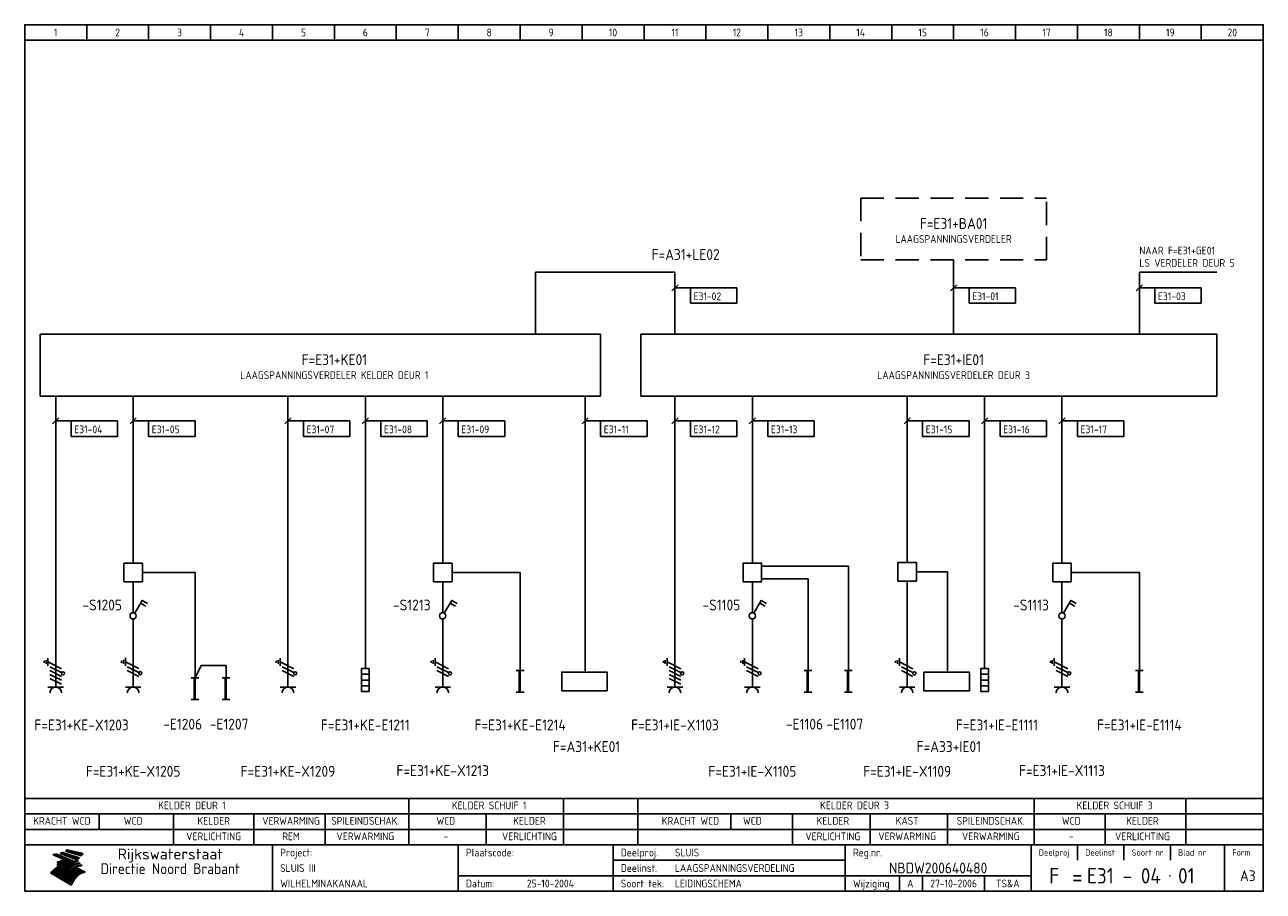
# Model space of a CAD drawing. Extents: x 10 to 410, y 10 to 290.
import ezdxf
from ezdxf.enums import TextEntityAlignment as Align

# ---------------------------------------------------------------- set-up
doc = ezdxf.new("R2010")
doc.units = 0
doc.header["$LTSCALE"] = 15
doc.header["$MEASUREMENT"] = 0
doc.linetypes.add('DASHED', pattern=[0.75, 0.5, -0.25])
doc.layers.get('0').update_dxf_attribs({"linetype": 'CONTINUOUS'})
for name, color, linetype in [('0-25', 7, 'CONTINUOUS'), ('0-35', 2, 'CONTINUOUS'), ('0-50', 3, 'CONTINUOUS'), ('B-25', 7, 'CONTINUOUS'), ('B-35', 2, 'CONTINUOUS'), ('S-25', 7, 'CONTINUOUS')]:
    doc.layers.add(name, color=color, linetype=linetype)
doc.styles.add('ISO', font='iso.shx')
doc.styles.get("Standard").update_dxf_attribs({"font": 'iso.shx'})

# ---------------------------------------------------------------- blocks, each defined once
blk = doc.blocks.new('0303B2C')
at = {"layer": '0-25'}
for p, q in [((0, -10), (0, 0)), ((-3.75, -2.19), (-3.75, -1.56)), ((-3.12, -1.25), (-3.12, -2.5)), ((-2.5, -3.12), (-2.5, -0.62)), ((-2.5, -1.88), (1.88, -4.06)), ((-1.88, -3.44), (1.88, -5.31)), ((-1.88, -4.69), (1.88, -6.56)), ((-1.88, -5.94), (1.88, -7.81)), ((-1.88, -7.19), (1.88, -9.06)), ((-2.5, -10), (2.5, -10))]:
    blk.add_line(p, q, dxfattribs=at)
blk.add_circle((2.32, -5.54), 0.5, dxfattribs=at)
blk.add_arc((0, -11.88), 1.88, 0, 180, dxfattribs=at)
at = {"layer": '0-25', "style": 'ISO'}
blk.add_attdef('GR', (5, -15), '', height=2.5, dxfattribs=at)
at = {"layer": '0-35', "style": 'ISO'}
blk.add_attdef('KT', (5, -11), '', height=3.5, dxfattribs=at)
blk = doc.blocks.new('0301B5')
at = {"layer": 'S-25'}
for p, q in [((15, 0), (0, 0)), ((0, 0), (0, -5)), ((15, -5), (15, 0)), ((0, -5), (15, -5))]:
    blk.add_line(p, q, dxfattribs=at)
at = {"layer": 'B-25', "style": 'ISO'}
blk.add_attdef('KA', (1, -4), '', height=2.5, dxfattribs=at)
blk = doc.blocks.new('0303B4C')
at = {"layer": '0-25'}
for p, q in [((0, -10), (0, 0)), ((-3.75, -2.19), (-3.75, -1.56)), ((-3.12, -1.25), (-3.12, -2.5)), ((-2.5, -3.12), (-2.5, -0.62)), ((-2.5, -1.88), (1.88, -4.06)), ((-1.88, -3.44), (1.88, -5.31)), ((-1.88, -4.69), (1.88, -6.56)), ((-2.5, -10), (2.5, -10))]:
    blk.add_line(p, q, dxfattribs=at)
blk.add_circle((2.32, -5.54), 0.5, dxfattribs=at)
blk.add_arc((0, -11.88), 1.88, 0, 180, dxfattribs=at)
at = {"layer": '0-25', "style": 'ISO'}
blk.add_attdef('GR', (5, -15), '', height=2.5, dxfattribs=at)
at = {"layer": '0-35', "style": 'ISO'}
blk.add_attdef('KT', (5, -11), '', height=3.5, dxfattribs=at)
blk = doc.blocks.new('040112C')
at = {"layer": '0-25'}
for p, q in [((-1.25, -7.5), (-1.25, 0)), ((-1.25, 0), (1.25, 0)), ((1.25, 0), (1.25, -7.5)), ((-1.25, -1.875), (1.25, -1.875)), ((-1.25, -3.75), (1.25, -3.75)), ((-1.25, -5.625), (1.25, -5.625)), ((1.25, -7.5), (-1.25, -7.5))]:
    blk.add_line(p, q, dxfattribs=at)
at = {"layer": '0-25', "style": 'ISO'}
blk.add_attdef('OM1', (3, -8), '', height=2.5, dxfattribs=at)
at = {"layer": '0-35', "style": 'ISO'}
blk.add_attdef('KT', (3, -4), '', height=3.5, dxfattribs=at)
blk = doc.blocks.new('KADERA3')
at = {"layer": '0-25'}
for p, q in [((30, 285), (30, 290)), ((50, 285), (50, 290)), ((70, 285), (70, 290)), ((90, 285), (90, 290)), ((110, 285), (110, 290)), ((130, 285), (130, 290)), ((150, 285), (150, 290)), ((170, 285), (170, 290)), ((190, 285), (190, 290)), ((210, 285), (210, 290)), ((230, 285), (230, 290)), ((250, 285), (250, 290)), ((270, 285), (270, 290)), ((290, 285), (290, 290)), ((310, 285), (310, 290)), ((330, 285), (330, 290)), ((350, 285), (350, 290)), ((370, 285), (370, 290)), ((390, 285), (390, 290)), ((10, 285), (410, 285)), ((410, 35), (10, 35)), ((410, 30), (10, 30)), ((350, 25), (350, 20)), ((365, 25), (365, 20)), ((380, 25), (380, 20)), ((200, 20), (275, 20)), ((150, 15), (335, 15)), ((292.5, 15), (292.5, 10)), ((300, 15), (300, 10)), ((320, 15), (320, 10))]:
    blk.add_line(p, q, dxfattribs=at)
at = {"layer": '0-25', "color": 7}
for p, q in [((19.1, 21.89), (25.12, 19)), ((19.1, 21.89), (25.12, 19)), ((19.17, 21.86), (20.7, 21.86)), ((19.29, 21.8), (20.83, 21.8)), ((19.4, 21.75), (20.96, 21.75)), ((19.52, 21.69), (21.09, 21.69)), ((19.64, 21.63), (21.22, 21.63)), ((19.74, 21.92), (20.56, 21.92)), ((19.75, 21.58), (21.36, 21.58)), ((19.87, 21.52), (21.49, 21.52)), ((19.99, 21.47), (21.62, 21.47)), ((20.11, 21.41), (21.75, 21.41)), ((20.22, 21.35), (21.88, 21.35)), ((20.25, 21.97), (20.43, 21.97)), ((20.34, 21.3), (22.02, 21.3)), ((20.38, 21.99), (26.02, 19.59)), ((20.38, 21.99), (26.02, 19.59)), ((20.46, 21.24), (22.15, 21.24)), ((20.57, 21.18), (22.28, 21.18)), ((20.69, 21.13), (22.41, 21.13)), ((20.81, 21.07), (22.55, 21.07)), ((20.92, 21.02), (22.68, 21.02)), ((21.04, 20.96), (22.81, 20.96)), ((21.16, 20.9), (22.94, 20.9)), ((21.27, 20.85), (23.07, 20.85)), ((21.39, 20.79), (23.21, 20.79)), ((21.47, 22.25), (26.83, 20.19)), ((21.47, 22.25), (26.83, 20.19)), ((21.49, 22.25), (23.07, 22.25)), ((21.51, 20.73), (23.34, 20.73)), ((21.6, 22.2), (23.25, 22.2)), ((21.63, 20.68), (23.47, 20.68)), ((21.65, 22.31), (22.89, 22.31)), ((21.74, 20.62), (23.6, 20.62)), ((21.75, 22.14), (23.42, 22.14)), ((21.8, 22.37), (22.71, 22.37)), ((21.86, 20.57), (23.73, 20.57)), ((21.9, 22.08), (23.6, 22.08)), ((21.94, 22.42), (22.53, 22.42)), ((21.98, 20.51), (23.87, 20.51)), ((22.04, 22.03), (23.78, 22.03)), ((22.06, 22.48), (22.36, 22.48)), ((22.09, 20.45), (24, 20.45)), ((22.18, 22.53), (27.65, 20.8)), ((22.18, 22.53), (27.65, 20.8)), ((22.19, 21.97), (23.96, 21.97)), ((22.21, 20.4), (24.13, 20.4)), ((22.33, 20.34), (24.26, 20.34)), ((22.34, 21.92), (24.13, 21.92)), ((22.37, 20), (23.08, 20)), ((22.44, 20.28), (24.4, 20.28)), ((22.48, 21.86), (24.31, 21.86)), ((22.49, 20.06), (23.04, 20.06)), ((22.56, 20.23), (24.53, 20.23)), ((22.61, 20.12), (22.93, 20.12)), ((22.63, 21.8), (24.49, 21.8)), ((22.68, 20.17), (24.66, 20.17)), ((22.71, 20.17), (22.82, 20.17)), ((23.11, 20.02), (22.77, 20.2)), ((23.11, 20.02), (22.77, 20.2)), ((22.78, 21.75), (24.67, 21.75)), ((22.79, 20.12), (24.79, 20.12)), ((22.91, 20.06), (24.92, 20.06)), ((22.92, 21.69), (24.85, 21.69)), ((23.03, 20), (25.06, 20)), ((23.07, 21.63), (25.02, 21.63)), ((23.14, 22.99), (28.22, 21.46)), ((23.14, 22.99), (28.22, 21.46)), ((23.15, 22.98), (25.33, 22.98)), ((23.22, 21.58), (25.2, 21.58)), ((23.23, 23.04), (25.09, 23.04)), ((23.32, 23.1), (24.84, 23.1)), ((23.34, 22.93), (25.57, 22.93)), ((23.36, 21.52), (25.38, 21.52)), ((23.4, 23.15), (24.6, 23.15)), ((23.49, 23.21), (24.36, 23.21)), ((23.51, 21.47), (25.56, 21.47)), ((23.52, 22.87), (25.81, 22.87)), ((23.57, 23.27), (24.12, 23.27)), ((23.64, 23.32), (23.87, 23.32)), ((23.66, 21.41), (25.74, 21.41)), ((23.7, 23.36), (28.82, 22.17)), ((23.7, 23.36), (28.82, 22.17)), ((23.71, 22.82), (26.06, 22.82)), ((23.8, 21.35), (25.91, 21.35)), ((23.9, 22.76), (26.3, 22.76)), ((23.95, 21.3), (26.09, 21.3)), ((24.09, 22.7), (26.54, 22.7)), ((24.09, 21.24), (26.27, 21.24)), ((24.24, 21.18), (26.45, 21.18)), ((24.27, 22.65), (26.78, 22.65)), ((24.39, 21.13), (26.62, 21.13)), ((24.46, 22.59), (27.03, 22.59)), ((24.53, 21.07), (26.8, 21.07)), ((24.65, 22.53), (27.27, 22.53)), ((24.68, 21.02), (26.98, 21.02)), ((24.83, 20.96), (27.16, 20.96)), ((24.84, 22.48), (27.51, 22.48)), ((24.97, 20.9), (27.34, 20.9)), ((25.02, 22.42), (27.75, 22.42)), ((25.12, 20.85), (27.51, 20.85)), ((25.21, 22.37), (28, 22.37)), ((25.27, 20.79), (27.63, 20.79)), ((25.4, 22.31), (28.24, 22.31)), ((25.41, 20.73), (27.57, 20.73)), ((25.56, 20.68), (27.51, 20.68)), ((25.58, 22.25), (28.48, 22.25)), ((25.71, 20.62), (27.44, 20.62)), ((25.77, 22.2), (28.72, 22.2)), ((25.85, 20.57), (27.37, 20.57)), ((25.96, 22.14), (28.79, 22.14)), ((26, 20.51), (27.29, 20.51)), ((26.15, 22.08), (28.75, 22.08)), ((26.15, 20.45), (27.22, 20.45)), ((26.29, 20.4), (27.14, 20.4)), ((26.33, 22.03), (28.71, 22.03)), ((26.44, 20.34), (27.06, 20.34)), ((26.52, 21.97), (28.66, 21.97)), ((26.59, 20.28), (26.97, 20.28)), ((26.71, 21.92), (28.62, 21.92)), ((26.73, 20.23), (26.89, 20.23)), ((26.9, 21.86), (28.57, 21.86)), ((27.08, 21.8), (28.52, 21.8)), ((27.27, 21.75), (28.48, 21.75)), ((27.46, 21.69), (28.43, 21.69)), ((27.65, 21.63), (28.38, 21.63)), ((27.83, 21.58), (28.33, 21.58)), ((28.02, 21.52), (28.28, 21.52)), ((28.21, 21.47), (28.22, 21.47)), ((20.58, 17.88), (18.3, 16)), ((20.58, 17.88), (18.3, 16)), ((24.94, 11.97), (18.3, 16)), ((24.94, 11.97), (18.3, 16)), ((18.31, 16.01), (20.96, 16.01)), ((18.38, 16.07), (21.46, 16.07)), ((18.45, 16.12), (21.88, 16.12)), ((18.52, 16.18), (22.15, 16.18)), ((18.59, 16.23), (22.38, 16.23)), ((18.65, 16.29), (22.58, 16.29)), ((18.72, 16.35), (22.75, 16.35)), ((18.79, 16.4), (22.91, 16.4)), ((18.86, 16.46), (20.6, 16.46)), ((18.93, 16.52), (20.6, 16.52)), ((18.99, 16.57), (20.6, 16.57)), ((19.06, 16.63), (20.6, 16.63)), ((19.13, 16.68), (20.6, 16.68)), ((19.2, 16.74), (20.6, 16.74)), ((19.27, 16.8), (20.6, 16.8)), ((19.33, 16.85), (21.07, 16.85)), ((19.4, 16.91), (21.55, 16.91)), ((19.47, 16.97), (21.88, 16.97)), ((19.54, 17.02), (22.13, 17.02)), ((19.61, 17.08), (22.34, 17.08)), ((19.67, 17.13), (20.6, 17.13)), ((19.74, 17.19), (20.6, 17.19)), ((19.81, 17.25), (20.6, 17.25)), ((19.88, 17.3), (20.6, 17.3)), ((19.95, 17.36), (20.6, 17.36)), ((20.01, 17.42), (20.6, 17.42)), ((20.08, 17.47), (20.93, 17.47)), ((20.15, 17.53), (21.26, 17.53)), ((20.22, 17.58), (21.51, 17.58)), ((20.29, 17.64), (21.72, 17.64)), ((20.35, 17.7), (21.9, 17.7)), ((20.42, 17.75), (22.07, 17.75)), ((20.49, 17.81), (22.22, 17.81)), ((20.56, 17.87), (22.36, 17.87)), ((20.6, 19.11), (20.58, 19.51)), ((20.6, 19.11), (20.58, 19.51)), ((20.58, 19.5), (22.09, 19.5)), ((20.58, 19.44), (21.95, 19.44)), ((20.59, 19.38), (21.79, 19.38)), ((20.59, 19.33), (21.62, 19.33)), ((20.59, 19.27), (21.42, 19.27)), ((20.6, 19.22), (21.2, 19.22)), ((20.6, 19.16), (20.93, 19.16)), ((20.6, 19.11), (20.69, 19.12)), ((20.6, 19.11), (20.69, 19.12)), ((20.6, 18.79), (20.77, 18.81)), ((20.6, 18.79), (20.77, 18.81)), ((20.6, 18.29), (20.6, 18.79)), ((20.6, 18.29), (20.6, 18.79)), ((20.6, 18.77), (22.46, 18.77)), ((20.6, 18.71), (22.33, 18.71)), ((20.6, 18.65), (22.19, 18.65)), ((20.6, 18.6), (22.04, 18.6)), ((20.6, 18.54), (21.87, 18.54)), ((20.6, 18.48), (21.68, 18.48)), ((20.6, 18.43), (21.46, 18.43)), ((20.6, 18.37), (21.21, 18.37)), ((20.6, 18.32), (20.87, 18.32)), ((20.6, 18.29), (20.88, 18.32)), ((20.6, 18.29), (20.88, 18.32)), ((20.6, 17.88), (20.86, 17.91)), ((20.6, 17.88), (20.86, 17.91)), ((20.6, 17.43), (20.97, 17.48)), ((20.6, 17.43), (20.97, 17.48)), ((20.6, 17.43), (20.6, 17.09)), ((20.6, 17.43), (20.6, 17.09)), ((20.6, 17.09), (21.26, 17.16)), ((20.6, 17.09), (21.26, 17.16)), ((20.6, 16.8), (21.37, 16.89)), ((20.6, 16.8), (21.37, 16.89)), ((20.6, 16.8), (20.6, 16.45)), ((20.6, 16.8), (20.6, 16.45)), ((20.6, 16.45), (21.56, 16.56)), ((20.6, 16.45), (21.56, 16.56)), ((20.6, 15.97), (21.67, 16.09)), ((20.6, 15.97), (21.67, 16.09)), ((20.7, 16.46), (23.06, 16.46)), ((20.9, 19.55), (22.23, 19.55)), ((20.9, 18.82), (22.59, 18.82)), ((20.98, 17.92), (22.5, 17.92)), ((21.02, 17.13), (22.53, 17.13)), ((21.19, 19.61), (22.35, 19.61)), ((21.2, 16.52), (23.2, 16.52)), ((21.32, 18.88), (22.71, 18.88)), ((21.32, 17.98), (22.62, 17.98)), ((21.42, 19.67), (22.47, 19.67)), ((21.47, 17.19), (22.7, 17.19)), ((21.59, 18.03), (22.74, 18.03)), ((21.61, 18.93), (22.82, 18.93)), ((21.62, 19.72), (22.59, 19.72)), ((21.72, 16.57), (23.32, 16.57)), ((21.77, 17.25), (22.85, 17.25)), ((21.8, 19.78), (22.69, 19.78)), ((21.8, 18.09), (22.85, 18.09)), ((21.84, 18.99), (22.92, 18.99)), ((21.96, 19.83), (22.79, 19.83)), ((21.99, 18.15), (22.95, 18.15)), ((22.01, 17.3), (22.99, 17.3)), ((22.03, 19.05), (23.03, 19.05)), ((22.1, 16.63), (23.44, 16.63)), ((22.11, 19.89), (22.89, 19.89)), ((22.16, 18.2), (23.05, 18.2)), ((22.21, 19.1), (23.12, 19.1)), ((22.21, 17.36), (23.12, 17.36)), ((22.24, 19.95), (22.99, 19.95)), ((22.31, 18.26), (23.15, 18.26)), ((22.36, 19.16), (23.22, 19.16)), ((22.38, 16.68), (23.56, 16.68)), ((22.39, 17.42), (23.24, 17.42)), ((22.45, 18.32), (23.24, 18.32)), ((22.51, 19.22), (23.3, 19.22)), ((22.56, 17.47), (23.36, 17.47)), ((22.59, 18.37), (23.33, 18.37)), ((22.6, 16.74), (23.66, 16.74)), ((22.64, 19.27), (23.39, 19.27)), ((22.71, 18.43), (23.42, 18.43)), ((22.71, 17.53), (23.47, 17.53)), ((22.77, 19.33), (23.47, 19.33)), ((22.79, 16.8), (23.77, 16.8)), ((22.83, 18.48), (23.5, 18.48)), ((22.84, 17.58), (23.57, 17.58)), ((22.89, 19.38), (23.55, 19.38)), ((22.94, 18.54), (23.58, 18.54)), ((22.96, 16.85), (23.86, 16.85)), ((22.97, 17.64), (23.67, 17.64)), ((23, 19.44), (23.63, 19.44)), ((23.04, 18.6), (23.66, 18.6)), ((23.1, 19.5), (23.72, 19.5)), ((23.1, 17.7), (23.77, 17.7)), ((23.12, 16.91), (23.96, 16.91)), ((23.14, 18.65), (23.74, 18.65)), ((23.15, 19.95), (25.19, 19.95)), ((23.21, 19.55), (23.8, 19.55)), ((23.21, 17.75), (23.86, 17.75)), ((23.21, 16.01), (28.9, 16.01)), ((23.24, 18.71), (23.82, 18.71)), ((23.26, 19.89), (25.32, 19.89)), ((23.26, 16.97), (24.05, 16.97)), ((23.3, 19.61), (23.88, 19.61)), ((23.32, 17.81), (23.95, 17.81)), ((23.33, 18.77), (23.91, 18.77)), ((23.37, 16.07), (29.08, 16.07)), ((23.38, 19.83), (25.45, 19.83)), ((23.39, 19.67), (23.81, 19.67)), ((23.39, 17.02), (24.14, 17.02)), ((23.42, 18.82), (23.99, 18.82)), ((23.42, 17.87), (24.03, 17.87)), ((23.45, 19.7), (23.58, 19.79)), ((23.45, 19.7), (23.58, 19.79)), ((23.48, 19.72), (23.7, 19.72)), ((23.5, 19.78), (25.58, 19.78)), ((23.51, 18.88), (24.07, 18.88)), ((23.51, 16.12), (29.27, 16.12)), ((23.52, 17.92), (24.11, 17.92)), ((23.52, 17.08), (24.22, 17.08)), ((23.54, 18.9), (24.3, 19.42)), ((23.54, 18.9), (24.3, 19.42)), ((23.56, 19.78), (23.59, 19.78)), ((23.56, 19.39), (23.9, 19.62)), ((23.56, 19.39), (23.9, 19.62)), ((23.58, 19.79), (23.9, 19.62)), ((23.58, 19.79), (23.9, 19.62)), ((23.59, 18.93), (24.15, 18.93)), ((23.61, 19.72), (25.72, 19.72)), ((23.62, 17.98), (24.2, 17.98)), ((23.63, 17.13), (24.3, 17.13)), ((23.65, 18.59), (24.62, 19.25)), ((23.65, 18.59), (24.62, 19.25)), ((29.41, 16.17), (23.65, 16.17)), ((23.67, 18.99), (24.23, 18.99)), ((23.71, 18.03), (24.28, 18.03)), ((23.73, 19.67), (25.85, 19.67)), ((23.75, 19.05), (24.32, 19.05)), ((23.75, 17.19), (24.38, 17.19)), ((23.77, 16.23), (29.47, 16.23)), ((23.79, 18.09), (24.36, 18.09)), ((23.83, 19.1), (24.4, 19.1)), ((23.85, 19.61), (25.98, 19.61)), ((23.85, 17.25), (24.46, 17.25)), ((23.88, 18.15), (24.44, 18.15)), ((23.89, 16.29), (29.36, 16.29)), ((23.92, 19.16), (24.48, 19.16)), ((23.94, 18.19), (25.23, 19.07)), ((23.94, 18.19), (25.23, 19.07)), ((23.95, 17.3), (24.55, 17.3)), ((23.96, 19.55), (25.96, 19.55)), ((23.96, 18.2), (24.53, 18.2)), ((24, 19.22), (24.56, 19.22)), ((24, 16.35), (29.24, 16.35)), ((24.04, 18.26), (24.61, 18.26)), ((24.05, 17.36), (24.63, 17.36)), ((24.06, 17.88), (25.34, 18.76)), ((24.06, 17.88), (25.34, 18.76)), ((24.08, 19.5), (25.88, 19.5)), ((24.08, 19.27), (24.58, 19.27)), ((24.11, 16.4), (29.13, 16.4)), ((24.13, 18.32), (24.69, 18.32)), ((24.14, 17.42), (24.71, 17.42)), ((24.16, 19.33), (24.47, 19.33)), ((24.2, 19.44), (25.79, 19.44)), ((24.21, 18.37), (24.77, 18.37)), ((24.21, 16.46), (29.02, 16.46)), ((24.23, 17.47), (24.79, 17.47)), ((24.24, 17.48), (25.52, 18.36)), ((24.24, 17.48), (25.52, 18.36)), ((24.25, 19.38), (24.36, 19.38)), ((24.29, 18.43), (24.85, 18.43)), ((24.3, 19.42), (24.62, 19.25)), ((24.3, 19.42), (24.62, 19.25)), ((24.31, 19.38), (25.71, 19.38)), ((24.31, 17.53), (24.87, 17.53)), ((24.31, 16.52), (28.91, 16.52)), ((24.35, 17.17), (25.64, 18.05)), ((24.35, 17.17), (25.64, 18.05)), ((24.37, 18.48), (24.94, 18.48)), ((24.39, 17.58), (24.96, 17.58)), ((24.4, 16.57), (28.79, 16.57)), ((24.43, 19.33), (25.62, 19.33)), ((24.45, 18.54), (25.02, 18.54)), ((24.47, 17.64), (25.04, 17.64)), ((24.49, 16.63), (28.68, 16.63)), ((24.54, 18.6), (25.1, 18.6)), ((24.55, 19.27), (25.54, 19.27)), ((24.56, 17.7), (25.12, 17.7)), ((24.57, 16.68), (28.57, 16.68)), ((24.62, 18.65), (25.18, 18.65)), ((24.63, 16.72), (25.91, 17.6)), ((24.63, 16.72), (25.91, 17.6)), ((24.64, 17.75), (25.2, 17.75)), ((24.66, 16.74), (28.45, 16.74)), ((24.67, 19.22), (25.45, 19.22)), ((24.7, 18.71), (25.27, 18.71)), ((24.72, 17.81), (25.29, 17.81)), ((24.74, 16.8), (28.34, 16.8)), ((24.78, 19.16), (25.37, 19.16)), ((24.78, 18.77), (25.34, 18.77)), ((24.8, 17.87), (25.37, 17.87)), ((24.82, 16.85), (28.23, 16.85)), ((24.87, 18.82), (25.4, 18.82)), ((24.89, 17.92), (25.45, 17.92)), ((24.9, 19.1), (25.28, 19.1)), ((24.9, 16.91), (28.11, 16.91)), ((24.95, 18.88), (25.45, 18.88)), ((24.97, 17.98), (25.53, 17.98)), ((24.99, 16.97), (28, 16.97)), ((25.02, 19.05), (25.2, 19.05)), ((25.03, 18.93), (25.51, 18.93)), ((25.05, 18.03), (25.61, 18.03)), ((25.07, 17.02), (27.89, 17.02)), ((25.11, 18.99), (25.57, 18.99)), ((26.02, 19.59), (25.12, 19)), ((26.02, 19.59), (25.12, 19)), ((25.13, 18.09), (25.68, 18.09)), ((25.15, 17.08), (27.77, 17.08)), ((25.19, 19.05), (25.63, 19.05)), ((25.21, 18.15), (25.75, 18.15)), ((25.23, 17.13), (27.66, 17.13)), ((25.26, 19.1), (25.7, 19.1)), ((25.3, 18.2), (25.82, 18.2)), ((25.31, 17.19), (27.55, 17.19)), ((25.33, 19.16), (25.77, 19.16)), ((25.38, 18.26), (25.89, 18.26)), ((25.39, 19.22), (25.85, 19.22)), ((25.4, 17.25), (27.43, 17.25)), ((25.46, 18.32), (25.97, 18.32)), ((25.47, 19.27), (25.93, 19.27)), ((25.48, 17.3), (27.32, 17.3)), ((25.54, 19.33), (26.03, 19.33)), ((25.54, 18.37), (26.06, 18.37)), ((25.56, 17.36), (27.21, 17.36)), ((25.62, 18.43), (26.14, 18.43)), ((25.63, 19.38), (26.13, 19.38)), ((25.64, 17.42), (27.1, 17.42)), ((25.7, 18.48), (26.24, 18.48)), ((25.72, 19.44), (26.24, 19.44)), ((25.73, 17.47), (26.98, 17.47)), ((25.79, 18.54), (26.34, 18.54)), ((25.81, 17.53), (26.87, 17.53)), ((25.82, 19.5), (26.36, 19.5)), ((25.89, 18.6), (26.46, 18.6)), ((25.89, 17.58), (26.76, 17.58)), ((25.93, 19.55), (26.53, 19.55)), ((25.96, 17.64), (26.64, 17.64)), ((25.99, 18.65), (26.58, 18.65)), ((26.04, 17.7), (26.59, 17.7)), ((26.06, 19.61), (26.85, 19.61)), ((26.1, 18.71), (26.72, 18.71)), ((26.12, 17.75), (26.67, 17.75)), ((26.2, 17.81), (26.76, 17.81)), ((26.21, 19.67), (27.23, 19.67)), ((26.23, 18.77), (26.89, 18.77)), ((26.29, 17.87), (26.86, 17.87)), ((26.37, 18.82), (27.09, 18.82)), ((26.39, 17.92), (26.97, 17.92)), ((26.44, 19.72), (27.18, 19.72)), ((26.49, 17.98), (27.09, 17.98)), ((26.53, 18.88), (27.34, 18.88)), ((26.56, 17.68), (29.54, 16.2)), ((26.56, 17.68), (29.54, 16.2)), ((26.6, 18.03), (27.22, 18.03)), ((26.72, 18.09), (27.38, 18.09)), ((26.73, 18.93), (27.66, 18.93)), ((26.85, 18.15), (27.56, 18.15)), ((26.99, 18.99), (27.9, 18.99)), ((27, 18.2), (27.8, 18.2)), ((27.13, 19.78), (27.25, 19.64)), ((27.13, 19.78), (27.25, 19.64)), ((27.18, 18.26), (28.13, 18.26)), ((27.26, 19.05), (27.84, 19.05)), ((27.39, 18.32), (28.47, 18.32)), ((27.7, 18.37), (28.49, 18.37)), ((27.78, 19.1), (27.93, 18.96)), ((27.78, 19.1), (27.93, 18.96)), ((28, 18.43), (28.44, 18.43)), ((28.29, 15.83), (29.54, 16.2)), ((28.29, 15.83), (29.54, 16.2)), ((28.39, 18.48), (28.54, 18.32)), ((28.39, 18.48), (28.54, 18.32)), ((29.54, 16.2), (29.45, 16.17)), ((29.54, 16.2), (29.45, 16.17)), ((29.46, 16.18), (29.47, 16.18)), ((18.38, 15.95), (20.6, 15.95)), ((18.47, 15.9), (20.6, 15.9)), ((18.57, 15.84), (20.6, 15.84)), ((18.66, 15.78), (20.6, 15.78)), ((18.75, 15.73), (20.6, 15.73)), ((18.85, 15.67), (20.6, 15.67)), ((18.94, 15.62), (20.6, 15.62)), ((19.03, 15.56), (27.83, 15.56)), ((19.12, 15.5), (27.75, 15.5)), ((19.22, 15.45), (27.66, 15.45)), ((19.31, 15.39), (27.58, 15.39)), ((19.4, 15.33), (27.5, 15.33)), ((19.49, 15.28), (27.43, 15.28)), ((19.59, 15.22), (27.36, 15.22)), ((19.68, 15.17), (27.29, 15.17)), ((19.77, 15.11), (27.22, 15.11)), ((19.86, 15.05), (27.15, 15.05)), ((19.96, 15), (27.09, 15)), ((20.05, 14.94), (27.02, 14.94)), ((20.14, 14.88), (26.96, 14.88)), ((20.24, 14.83), (26.9, 14.83)), ((20.33, 14.77), (26.84, 14.77)), ((20.42, 14.72), (26.79, 14.72)), ((20.51, 14.66), (26.73, 14.66)), ((20.6, 15.97), (20.6, 15.58)), ((20.6, 15.97), (20.6, 15.58)), ((20.6, 15.58), (21.95, 15.73)), ((20.6, 15.58), (21.95, 15.73)), ((20.61, 14.6), (26.68, 14.6)), ((20.7, 14.55), (26.62, 14.55)), ((20.79, 14.49), (26.57, 14.49)), ((20.88, 14.43), (26.52, 14.43)), ((20.94, 15.62), (27.92, 15.62)), ((20.98, 14.38), (26.47, 14.38)), ((21.07, 14.32), (26.42, 14.32)), ((21.16, 14.27), (26.38, 14.27)), ((21.25, 14.21), (26.33, 14.21)), ((21.35, 14.15), (26.29, 14.15)), ((21.44, 14.1), (26.24, 14.1)), ((21.45, 15.67), (28.01, 15.67)), ((21.53, 14.04), (26.2, 14.04)), ((21.63, 13.98), (26.16, 13.98)), ((21.72, 13.93), (26.12, 13.93)), ((21.81, 13.87), (26.08, 13.87)), ((21.9, 13.82), (26.04, 13.82)), ((21.96, 15.73), (28.11, 15.73)), ((22, 13.76), (26, 13.76)), ((22.09, 13.7), (25.96, 13.7)), ((22.18, 13.65), (25.93, 13.65)), ((22.27, 13.59), (25.89, 13.59)), ((22.34, 15.78), (28.21, 15.78)), ((22.37, 13.53), (25.86, 13.53)), ((22.46, 13.48), (25.82, 13.48)), ((22.55, 13.42), (25.79, 13.42)), ((22.62, 15.84), (28.33, 15.84)), ((22.65, 13.37), (25.76, 13.37)), ((22.74, 13.31), (25.73, 13.31)), ((22.83, 13.25), (25.69, 13.25)), ((22.84, 15.9), (28.52, 15.9)), ((22.92, 13.2), (25.66, 13.2)), ((23.02, 13.14), (25.63, 13.14)), ((23.04, 15.95), (28.71, 15.95)), ((23.11, 13.08), (25.59, 13.08)), ((23.2, 13.03), (25.56, 13.03)), ((23.29, 12.97), (25.53, 12.97)), ((23.39, 12.92), (25.5, 12.92)), ((23.48, 12.86), (25.46, 12.86)), ((23.57, 12.8), (25.43, 12.8)), ((23.66, 12.75), (25.4, 12.75)), ((23.76, 12.69), (25.36, 12.69)), ((23.85, 12.63), (25.33, 12.63)), ((23.94, 12.58), (25.3, 12.58)), ((24.04, 12.52), (25.26, 12.52)), ((24.13, 12.47), (25.23, 12.47)), ((24.22, 12.41), (25.2, 12.41)), ((24.31, 12.35), (25.17, 12.35)), ((24.41, 12.3), (25.13, 12.3)), ((24.5, 12.24), (25.1, 12.24)), ((24.59, 12.18), (25.07, 12.18)), ((24.68, 12.13), (25.03, 12.13)), ((24.78, 12.07), (25, 12.07)), ((24.87, 12.02), (24.97, 12.02)), ((24.94, 11.97), (25.81, 13.45)), ((24.94, 11.97), (25.81, 13.45))]:
    blk.add_line(p, q, dxfattribs=at)
for centre, radius, start, end in [((19.15, 29.7), 7.8, 269.6055, 279.0886), ((19.15, 29.7), 7.8, 269.6055, 279.0886), ((19.93, 25.38), 5.91, 276.3402, 298.7463), ((19.93, 25.38), 5.91, 276.3402, 298.7463), ((19.84, 25.09), 6.03, 278.129, 302.868), ((19.84, 25.09), 6.03, 278.129, 302.868), ((19.84, 27.26), 5.27, 288.0217, 296.3084), ((19.84, 27.26), 5.27, 288.0217, 296.3084), ((20.49, 27.56), 5.28, 300.0654, 307.393), ((20.49, 27.56), 5.28, 300.0654, 307.393), ((24.11, 24.7), 5.26, 301.1147, 312.2814), ((24.11, 24.7), 5.26, 301.1147, 312.2814), ((21.95, 27.32), 8.59, 316.9248, 323.1399), ((21.95, 27.32), 8.59, 316.9248, 323.1399), ((20.21, 23.78), 5.91, 273.6149, 304.3803), ((20.21, 23.78), 5.91, 273.6149, 304.3803), ((20.35, 24.56), 5.76, 274.164, 302.5474), ((20.35, 24.56), 5.76, 274.164, 302.5474), ((20.05, 24.28), 6.02, 277.9472, 305.7139), ((20.05, 24.28), 6.02, 277.9472, 305.7139), ((20.04, 23.49), 6.09, 278.8115, 306.4242), ((20.04, 23.49), 6.09, 278.8115, 306.4242), ((20.53, 23.07), 5.96, 277.0519, 304.973), ((20.53, 23.07), 5.96, 277.0519, 304.973), ((20.72, 22.76), 5.91, 276.3402, 304.3803), ((20.72, 22.76), 5.91, 276.3402, 304.3803), ((21.06, 22.34), 5.81, 274.9043, 303.1745), ((21.06, 22.34), 5.81, 274.9043, 303.1745), ((20.82, 22.06), 6.04, 278.1111, 305.8489), ((20.82, 22.06), 6.04, 278.1111, 305.8489), ((21.3, 21.6), 5.91, 276.3402, 304.3803), ((21.3, 21.6), 5.91, 276.3402, 304.3803), ((27.05, 17.17), 2.63, 107.4286, 133.7799), ((27.05, 17.17), 2.63, 107.4286, 133.7799), ((27.45, 16.91), 2.81, 110.4143, 138.7411), ((27.45, 16.91), 2.81, 110.4143, 138.7411), ((27.57, 15.64), 3.4, 98.1566, 126.9045), ((27.57, 15.64), 3.4, 98.1566, 126.9045), ((27.91, 15.54), 3.39, 100.5835, 132.088), ((27.91, 15.54), 3.39, 100.5835, 132.088), ((28.21, 14.74), 3.67, 95.7581, 128.7216), ((28.21, 14.74), 3.67, 95.7581, 128.7216), ((27.01, 16.84), 2.93, 87.7348, 104.8316), ((27.01, 16.84), 2.93, 87.7348, 104.8316), ((27.37, 15.71), 3.93, 91.7838, 103.2817), ((27.37, 15.71), 3.93, 91.7838, 103.2817), ((28.4, 15.05), 3.21, 96.3886, 125.0052), ((28.4, 15.05), 3.21, 96.3886, 125.0052), ((27.82, 16.31), 2.8, 90.634, 105.1984), ((27.82, 16.31), 2.8, 90.634, 105.1984), ((28.19, 15.04), 3.93, 93.8342, 103.2817), ((28.19, 15.04), 3.93, 93.8342, 103.2817), ((28.58, 15.69), 2.8, 93.8141, 105.1984), ((28.58, 15.69), 2.8, 93.8141, 105.1984), ((28.95, 14.41), 3.93, 96.0135, 103.2817), ((28.95, 14.41), 3.93, 96.0135, 103.2817), ((31.24, 10.26), 6.3, 117.9568, 149.6251), ((31.24, 10.26), 6.3, 117.9568, 149.6251)]:
    blk.add_arc(centre, radius, start, end, dxfattribs=at)
at = {"layer": '0-35'}
for p, q in [((90, 25), (90, 10)), ((150, 25), (150, 10)), ((200, 25), (200, 10)), ((275, 25), (275, 10)), ((335, 25), (335, 10)), ((397.5, 25), (397.5, 10))]:
    blk.add_line(p, q, dxfattribs=at)
at = {"layer": '0-50'}
for p, q in [((10, 25), (410, 25)), ((348.75, 15), (351.25, 15)), ((348.75, 13.5), (351.25, 13.5))]:
    blk.add_line(p, q, dxfattribs=at)
blk.add_lwpolyline([(10, 10), (410, 10), (410, 290), (10, 290)], close=True, dxfattribs=at)
at = {"layer": '0-50', "const_width": 0.25}
blk.add_lwpolyline([(379.75, 15, 1), (380, 15, 1)], format="xyb", close=True, dxfattribs=at)
at = {"layer": '0-25', "style": 'ISO'}
for s, height, p in [('Project:', 2.5, (92.5, 22.5)), ('Plaatscode:', 2.5, (152.5, 22.5)), ('Deelproj.', 2.5, (202.5, 22.5)), ('Reg.nr.', 2.5, (277.5, 22.5)), ('Deelproj', 2, (337.5, 22.5)), ('Deelinst', 2, (352.5, 22.5)), ('Soort nr', 2, (367.5, 22.5)), ('Blad nr', 2, (382.5, 22.5)), ('Form', 2, (400, 22.5)), ('Deelinst.', 2.5, (202.5, 17.5)), ('Datum:', 2.5, (152.5, 12.5)), ('Soort tek.', 2.5, (202.5, 12.5)), ('Wijziging', 2.5, (277.5, 12.5))]:
    blk.add_text(s, height=height, dxfattribs=at).set_placement(p, align=Align.MIDDLE_LEFT)
for tag, p in [('STR1', (20, 287.5)), ('STR2', (40, 287.5)), ('STR3', (60, 287.5)), ('STR4', (80, 287.5)), ('STR5', (100, 287.5)), ('STR6', (120, 287.5)), ('STR7', (140, 287.5)), ('STR8', (160, 287.5)), ('STR9', (180, 287.5)), ('STR10', (200, 287.5)), ('STR11', (220, 287.5)), ('STR12', (240, 287.5)), ('STR13', (260, 287.5)), ('STR14', (280, 287.5)), ('STR15', (300, 287.5)), ('STR16', (320, 287.5)), ('STR17', (340, 287.5)), ('STR18', (360, 287.5)), ('STR19', (380, 287.5)), ('STR20', (400, 287.5)), ('W', (180, 12.5)), ('Z', (310, 12.5)), ('Y', (327.5, 12.5))]:
    blk.add_attdef(tag, text='', height=2.5, dxfattribs=at).set_placement(p, align=Align.MIDDLE)
for tag, p in [('N', (220, 22.5)), ('B', (92.5, 17.5)), ('P', (220, 17.5)), ('C', (92.5, 12.5)), ('U', (220, 12.5)), ('REV', (295, 12.5))]:
    blk.add_attdef(tag, text='', height=2.5, dxfattribs=at).set_placement(p, align=Align.MIDDLE_LEFT)
at = {"layer": '0-35', "style": 'ISO', "width": 1.00614}
blk.add_text('Rijkswaterstaat', height=3.5, dxfattribs=at).set_placement((40, 20.28), (74, 20.28), align=Align.FIT)
at = {"layer": '0-35', "color": 2, "style": 'ISO', "width": 0.948867}
blk.add_text('Directie Noord Brabant', height=3.5, dxfattribs=at).set_placement((34.5, 15.53), (79.5, 15.53), align=Align.FIT)
at = {"layer": '0-35', "style": 'ISO'}
for tag, p in [('X', (178.5, 17.5)), ('FORM', (402.5, 15))]:
    blk.add_attdef(tag, text='', height=3.5, dxfattribs=at).set_placement(p, align=Align.MIDDLE_LEFT)
blk.add_attdef('RNR', text='', height=3.5, dxfattribs=at).set_placement((305, 17.5), align=Align.MIDDLE)
at = {"layer": '0-50', "style": 'ISO'}
for tag, p in [('M', (342.5, 15)), ('O', (365, 15))]:
    blk.add_attdef(tag, text='', height=5, dxfattribs=at).set_placement(p, align=Align.MIDDLE)
blk.add_attdef('Q', text='', height=5, dxfattribs=at).set_placement((382.5, 15), align=Align.MIDDLE_LEFT)
blk = doc.blocks.new('WCD')
at = {"layer": '0-25'}
for p, q in [((0, -10), (0, 0)), ((-3.75, -2.19), (-3.75, -1.56)), ((-3.12, -1.25), (-3.12, -2.5)), ((-2.5, -3.12), (-2.5, -0.62)), ((-2.5, -1.88), (1.88, -4.06)), ((-1.88, -3.44), (1.88, -5.31)), ((-1.88, -4.69), (1.88, -6.56)), ((-2.5, -10), (2.5, -10))]:
    blk.add_line(p, q, dxfattribs=at)
blk.add_circle((2.32, -5.54), 0.5, dxfattribs=at)
blk.add_arc((0, -11.88), 1.88, 0, 180, dxfattribs=at)
at = {"layer": '0-25', "style": 'ISO'}
blk.add_attdef('GR', (5, -15), '', height=2.5, dxfattribs=at)
at = {"layer": '0-35', "style": 'ISO'}
blk.add_attdef('KT', (5, -11), '', height=3.5, dxfattribs=at)

msp = doc.modelspace()

# ---------------------------------------------------------------- linework, layer by layer
for points in [[(292, 110.25), (298, 110.25), (298, 116.25), (292, 116.25)], [(42, 110), (48, 110), (48, 116), (42, 116)], [(142, 110), (148, 110), (148, 116), (142, 116)], [(242, 110), (248, 110), (248, 116), (242, 116)], [(342, 110), (348, 110), (348, 116), (342, 116)], [(183.41, 74.81), (198.08, 74.81), (198.08, 80.81), (183.41, 80.81)], [(300.41, 74.81), (315.08, 74.81), (315.08, 80.81), (300.41, 80.81)]]:
    msp.add_lwpolyline(points, close=True)
at = {"layer": '0-25'}
for p, q in [((248, 115), (276, 115)), ((348, 113), (370, 113)), ((248, 111), (263, 111)), ((410, 40), (10, 40))]:
    msp.add_line(p, q, dxfattribs=at)
at = {"layer": 'S-25', "linetype": 'DASHED'}
for p, q in [((280, 234), (280, 214)), ((280, 234), (339.99, 234)), ((339.99, 214), (339.99, 234)), ((280, 214), (339.99, 214))]:
    msp.add_line(p, q, dxfattribs=at)
at = {"layer": 'S-25'}
for p, q in [((309.99, 190), (309.99, 214)), ((175, 190), (175, 210)), ((175, 210), (220, 210)), ((220, 210), (220, 190)), ((370, 210), (395, 210)), ((370, 190), (370, 210)), ((219, 204), (221, 206)), ((220, 205), (225, 205)), ((309, 204), (311, 206)), ((310, 205), (315, 205)), ((369, 204), (371, 206)), ((370, 205), (375, 205)), ((15.01, 190), (15.01, 170)), ((15.01, 190), (196, 190)), ((196, 190), (196, 170)), ((209.01, 190), (209.01, 170)), ((209.01, 190), (395, 190)), ((395, 190), (395, 170)), ((15.01, 170), (196, 170)), ((20, 84.5), (20, 170)), ((45, 116), (45, 170)), ((95, 82), (95, 170)), ((120, 82), (120, 170)), ((145, 116), (145, 170)), ((191, 170), (191, 80.81)), ((209.01, 170), (395, 170)), ((220, 84.5), (220, 170)), ((245, 116), (245, 170)), ((295, 116.25), (295, 170)), ((320, 82), (320, 170)), ((345, 116), (345, 170)), ((19, 161), (21, 163)), ((20, 162), (25, 162)), ((44, 161), (46, 163)), ((45, 162), (50, 162)), ((94, 161), (96, 163)), ((95, 162), (100, 162)), ((119, 161), (121, 163)), ((120, 162), (125, 162)), ((144, 161), (146, 163)), ((145, 162), (150, 162)), ((190, 161), (192, 163)), ((191, 162), (196, 162)), ((219, 161), (221, 163)), ((220, 162), (225, 162)), ((244, 161), (246, 163)), ((245, 162), (250, 162)), ((294, 161), (296, 163)), ((295, 162), (300, 162)), ((319, 161), (321, 163)), ((320, 162), (325, 162)), ((344, 161), (346, 163)), ((345, 162), (350, 162)), ((48, 113), (65, 113)), ((65, 79), (65, 113)), ((148, 113), (170, 113)), ((170, 81.35), (170, 113)), ((276, 81.35), (276, 115)), ((298, 113.25), (308, 113.25)), ((308, 113.25), (308, 80.81)), ((370, 81.35), (370, 113)), ((45, 110), (45, 100)), ((145, 100), (145, 110)), ((245, 100), (245, 110)), ((263, 81.35), (263, 111)), ((295, 82), (295, 110.25)), ((345, 100), (345, 110)), ((47.38, 103.13), (49.11, 102.13)), ((147.38, 103.13), (149.11, 102.13)), ((247.38, 103.13), (249.11, 102.13)), ((347.38, 103.13), (349.11, 102.13)), ((45, 98), (45, 86)), ((145, 86), (145, 98)), ((245, 86), (245, 98)), ((345, 86), (345, 98)), ((65, 79), (67, 83)), ((67, 83), (75, 83)), ((75, 79), (75, 83)), ((168.75, 81.35), (171.25, 81.35)), ((169.69, 74.35), (169.69, 81.35)), ((170, 74.35), (170, 81.35)), ((261.75, 81.35), (264.25, 81.35)), ((262.69, 74.35), (262.69, 81.35)), ((263, 74.35), (263, 81.35)), ((274.75, 81.35), (277.25, 81.35)), ((275.69, 74.35), (275.69, 81.35)), ((276, 74.35), (276, 81.35)), ((368.75, 81.35), (371.25, 81.35)), ((369.69, 74.35), (369.69, 81.35)), ((370, 74.35), (370, 81.35)), ((63.75, 79), (66.25, 79)), ((64.69, 72), (64.69, 79)), ((65, 72), (65, 79)), ((73.75, 79), (76.25, 79)), ((74.69, 72), (74.69, 79)), ((75, 72), (75, 79)), ((168.75, 74.35), (171.25, 74.35)), ((261.75, 74.35), (264.25, 74.35)), ((274.75, 74.35), (277.25, 74.35)), ((368.75, 74.35), (371.25, 74.35)), ((63.75, 72), (66.25, 72)), ((73.75, 72), (76.25, 72)), ((134, 40), (134, 25)), ((184, 40), (184, 25)), ((208, 40), (208, 25)), ((336, 40), (336, 25)), ((385, 40), (385, 25)), ((34, 35), (34, 30)), ((58, 35), (58, 25)), ((84, 35), (84, 25)), ((107, 35), (107, 25)), ((159, 35), (159, 25)), ((238, 35), (238, 30)), ((258, 35), (258, 25)), ((283, 35), (283, 25)), ((308, 35), (308, 25)), ((359, 35), (359, 25))]:
    msp.add_line(p, q, dxfattribs=at)
for points in [[(45.5, 99.87), (47.88, 103.99), (49.61, 102.99)], [(145.5, 99.87), (147.88, 103.99), (149.61, 102.99)], [(245.5, 99.87), (247.88, 103.99), (249.61, 102.99)], [(345.5, 99.87), (347.88, 103.99), (349.61, 102.99)]]:
    msp.add_lwpolyline(points, dxfattribs=at)
for centre in [(45, 99), (145, 99), (245, 99), (345, 99)]:
    msp.add_circle(centre, 1, dxfattribs=at)

# ---------------------------------------------------------------- block references
for p, values in [((225, 205), {'KA': 'E31-02'}), ((315, 205), {'KA': 'E31-01'}), ((375, 205), {'KA': 'E31-03'}), ((25, 162), {'KA': 'E31-04'}), ((50, 162), {'KA': 'E31-05'}), ((100, 162), {'KA': 'E31-07'}), ((125, 162), {'KA': 'E31-08'}), ((150, 162), {'KA': 'E31-09'}), ((196, 162), {'KA': 'E31-11'}), ((225, 162), {'KA': 'E31-12'}), ((250, 162), {'KA': 'E31-13'}), ((300, 162), {'KA': 'E31-15'}), ((325, 162), {'KA': 'E31-16'}), ((350, 162), {'KA': 'E31-17'})]:
    msp.add_blockref('0301B5', p).add_auto_attribs(values)
at = {"layer": '0-25'}
for name, p in [('0303B2C', (20, 85.97)), ('WCD', (45, 86)), ('0303B4C', (95, 85.97)), ('0303B4C', (145, 85.97)), ('0303B2C', (220, 85.97)), ('0303B4C', (245, 85.97)), ('0303B4C', (295, 85.97)), ('0303B4C', (345, 85.97)), ('040112C', (120, 82)), ('040112C', (320, 82))]:
    msp.add_blockref(name, p, dxfattribs=at)
at = {"layer": 'S-25'}
ref = msp.add_blockref('KADERA3', (0, 0), dxfattribs=at)
ref.add_attrib('B', 'SLUIS III', dxfattribs={"layer": '0-25', "height": 2.5, "style": 'ISO'}).set_placement((92.5, 17.5), align=Align.MIDDLE_LEFT)
ref.add_attrib('C', 'WILHELMINAKANAAL', dxfattribs={"layer": '0-25', "height": 2.5, "style": 'ISO'}).set_placement((92.5, 12.5), align=Align.MIDDLE_LEFT)
ref.add_attrib('N', 'SLUIS', dxfattribs={"layer": '0-25', "height": 2.5, "style": 'ISO'}).set_placement((220, 22.5), align=Align.MIDDLE_LEFT)
ref.add_attrib('P', 'LAAGSPANNINGSVERDELING', dxfattribs={"layer": '0-25', "height": 2.5, "style": 'ISO'}).set_placement((220, 17.5), align=Align.MIDDLE_LEFT)
ref.add_attrib('U', 'LEIDINGSCHEMA', dxfattribs={"layer": '0-25', "height": 2.5, "style": 'ISO'}).set_placement((220, 12.5), align=Align.MIDDLE_LEFT)
ref.add_attrib('M', 'F', dxfattribs={"layer": '0-50', "height": 5, "style": 'ISO'}).set_placement((342.5, 15), align=Align.MIDDLE)
ref.add_attrib('O', 'E31 - 04', dxfattribs={"layer": '0-50', "height": 5, "style": 'ISO'}).set_placement((365, 15), align=Align.MIDDLE)
ref.add_attrib('Q', '01', dxfattribs={"layer": '0-50', "height": 5, "style": 'ISO'}).set_placement((382.5, 15), align=Align.MIDDLE_LEFT)
ref.add_attrib('RNR', 'NBDW200640480', dxfattribs={"layer": '0-35', "height": 3.5, "style": 'ISO'}).set_placement((305, 17.5), align=Align.MIDDLE)
ref.add_attrib('W', '25-10-2004', dxfattribs={"layer": '0-25', "height": 2.5, "style": 'ISO'}).set_placement((179.75, 12.5), align=Align.MIDDLE)
ref.add_attrib('FORM', 'A3', dxfattribs={"layer": '0-35', "height": 3.5, "style": 'ISO'}).set_placement((402.5, 15), align=Align.MIDDLE_LEFT)
ref.add_attrib('REV', 'A', dxfattribs={"layer": '0-25', "height": 2.5, "style": 'ISO'}).set_placement((295, 12.5), align=Align.MIDDLE_LEFT)
ref.add_attrib('Z', '27-10-2006', dxfattribs={"layer": '0-25', "height": 2.5, "style": 'ISO'}).set_placement((310, 12.5), align=Align.MIDDLE)
ref.add_attrib('Y', 'TS&A', dxfattribs={"layer": '0-25', "height": 2.5, "style": 'ISO'}).set_placement((327.5, 12.5), align=Align.MIDDLE)
ref.add_attrib('STR1', '1', dxfattribs={"layer": '0-25', "height": 2.5, "style": 'ISO'}).set_placement((20, 287.5), align=Align.MIDDLE)
ref.add_attrib('STR2', '2', dxfattribs={"layer": '0-25', "height": 2.5, "style": 'ISO'}).set_placement((40, 287.5), align=Align.MIDDLE)
ref.add_attrib('STR3', '3', dxfattribs={"layer": '0-25', "height": 2.5, "style": 'ISO'}).set_placement((60, 287.5), align=Align.MIDDLE)
ref.add_attrib('STR4', '4', dxfattribs={"layer": '0-25', "height": 2.5, "style": 'ISO'}).set_placement((80, 287.5), align=Align.MIDDLE)
ref.add_attrib('STR5', '5', dxfattribs={"layer": '0-25', "height": 2.5, "style": 'ISO'}).set_placement((100, 287.5), align=Align.MIDDLE)
ref.add_attrib('STR6', '6', dxfattribs={"layer": '0-25', "height": 2.5, "style": 'ISO'}).set_placement((120, 287.5), align=Align.MIDDLE)
ref.add_attrib('STR7', '7', dxfattribs={"layer": '0-25', "height": 2.5, "style": 'ISO'}).set_placement((140, 287.5), align=Align.MIDDLE)
ref.add_attrib('STR8', '8', dxfattribs={"layer": '0-25', "height": 2.5, "style": 'ISO'}).set_placement((160, 287.5), align=Align.MIDDLE)
ref.add_attrib('STR9', '9', dxfattribs={"layer": '0-25', "height": 2.5, "style": 'ISO'}).set_placement((180, 287.5), align=Align.MIDDLE)
ref.add_attrib('STR10', '10', dxfattribs={"layer": '0-25', "height": 2.5, "style": 'ISO'}).set_placement((200, 287.5), align=Align.MIDDLE)
ref.add_attrib('STR11', '11', dxfattribs={"layer": '0-25', "height": 2.5, "style": 'ISO'}).set_placement((220, 287.5), align=Align.MIDDLE)
ref.add_attrib('STR12', '12', dxfattribs={"layer": '0-25', "height": 2.5, "style": 'ISO'}).set_placement((240, 287.5), align=Align.MIDDLE)
ref.add_attrib('STR13', '13', dxfattribs={"layer": '0-25', "height": 2.5, "style": 'ISO'}).set_placement((260, 287.5), align=Align.MIDDLE)
ref.add_attrib('STR14', '14', dxfattribs={"layer": '0-25', "height": 2.5, "style": 'ISO'}).set_placement((280, 287.5), align=Align.MIDDLE)
ref.add_attrib('STR15', '15', dxfattribs={"layer": '0-25', "height": 2.5, "style": 'ISO'}).set_placement((300, 287.5), align=Align.MIDDLE)
ref.add_attrib('STR16', '16', dxfattribs={"layer": '0-25', "height": 2.5, "style": 'ISO'}).set_placement((320, 287.5), align=Align.MIDDLE)
ref.add_attrib('STR17', '17', dxfattribs={"layer": '0-25', "height": 2.5, "style": 'ISO'}).set_placement((340, 287.5), align=Align.MIDDLE)
ref.add_attrib('STR18', '18', dxfattribs={"layer": '0-25', "height": 2.5, "style": 'ISO'}).set_placement((360, 287.5), align=Align.MIDDLE)
ref.add_attrib('STR19', '19', dxfattribs={"layer": '0-25', "height": 2.5, "style": 'ISO'}).set_placement((380, 287.5), align=Align.MIDDLE)
ref.add_attrib('STR20', '20', dxfattribs={"layer": '0-25', "height": 2.5, "style": 'ISO'}).set_placement((400, 287.5), align=Align.MIDDLE)

# ---------------------------------------------------------------- texts
at = {"layer": 'B-25'}
for s, p in [('LAAGSPANNINGSVERDELER', (310, 220.78)), ('LAAGSPANNINGSVERDELER KELDER DEUR 1', (110, 176.78)), ('LAAGSPANNINGSVERDELER DEUR 3', (310, 176.78)), ('KELDER DEUR 1', (64, 37.75)), ('KELDER SCHUIF 1', (160, 37.75)), ('KELDER DEUR 3', (278, 37.75)), ('KELDER SCHUIF 3', (362, 37.75)), ('KRACHT WCD', (22, 32.75)), ('WCD', (45, 32.75)), ('KELDER', (71, 32.75)), ('VERWARMING', (96, 32.75)), ('SPILEINDSCHAK.', (120, 32.75)), ('WCD', (146, 32.75)), ('KELDER', (173, 32.75)), ('KRACHT WCD', (225, 32.75)), ('WCD', (245, 32.75)), ('KELDER', (271, 32.75)), ('KAST', (295, 32.75)), ('SPILEINDSCHAK.', (322, 32.75)), ('WCD', (348, 32.75)), ('KELDER', (371, 32.75)), ('VERLICHTING', (71, 27.75)), ('REM', (96, 27.75)), ('VERWARMING', (120, 27.75)), ('VERLICHTING', (173, 27.75)), ('VERLICHTING', (271, 27.75)), ('VERWARMING', (295, 27.75)), ('VERWARMING', (322, 27.75)), ('VERLICHTING', (371, 27.75)), ('-', (146, 27.75)), ('-', (348, 27.75))]:
    msp.add_text(s, height=2.5, dxfattribs=at).set_placement(p, align=Align.MIDDLE)
for s, p in [('NAAR F=E31+GE01', (370, 215.78)), ('LS VERDELER DEUR 5', (370, 211.78))]:
    msp.add_text(s, height=2.5, dxfattribs=at).set_placement(p)
at = {"layer": 'B-35'}
for s, p in [('F=E31+BA01', (310, 225.78)), ('F=A31+LE02', (223.45, 215.75)), ('F=E31+KE01', (110, 181.78)), ('F=E31+IE01', (310, 181.78)), ('-S1205', (35, 102.5)), ('-S1213', (135, 102.5)), ('-S1105', (235, 102.5)), ('-S1113', (335, 102.5)), ('F=E31+KE-X1203', (28.34, 63.75)), ('-E1206', (61, 64)), ('-E1207', (76, 64)), ('F=E31+KE-E1211', (120, 63.75)), ('F=E31+KE-E1214', (170, 63.75)), ('F=E31+IE-X1103', (220, 63.75)), ('-E1106', (261.85, 64)), ('-E1107', (274.85, 64)), ('F=E31+IE-E1111', (324, 63.75)), ('F=E31+IE-E1114', (370, 63.75)), ('F=A31+KE01', (191.45, 56.75)), ('F=A33+IE01', (308.45, 56.75)), ('F=E31+KE-X1205', (45, 48.75)), ('F=E31+KE-X1209', (95, 48.75)), ('F=E31+KE-X1213', (145, 49)), ('F=E31+IE-X1105', (245, 48.75)), ('F=E31+IE-X1109', (295, 48.75)), ('F=E31+IE-X1113', (345, 49))]:
    msp.add_text(s, height=3.5, dxfattribs=at).set_placement(p, align=Align.MIDDLE)

doc.saveas('drawing.dxf')
